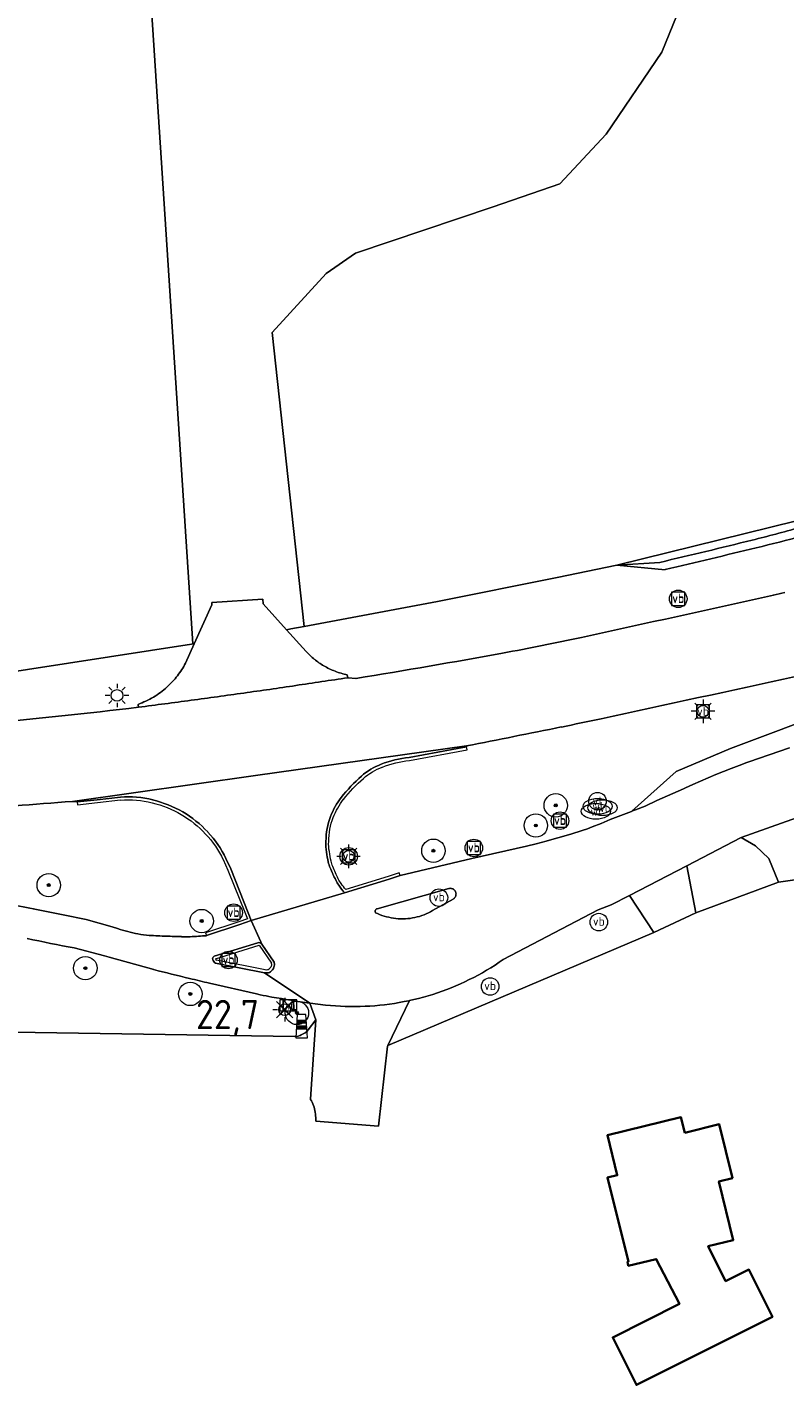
# Model space of a CAD drawing. Header units: metres. Extents: x 125158 to 132124, y 450612 to 454469.
# Tile 90 of 173: x 128356 to 128421, y 451838 to 451954. Entities that reach past the tile are written whole.
import ezdxf
from ezdxf.enums import TextEntityAlignment as Align

# ---------------------------------------------------------------- set-up
doc = ezdxf.new("R2010")
doc.units = ezdxf.units.M
doc.layers.get('0').update_dxf_attribs({"color": 8})
doc.layers.get('Defpoints').update_dxf_attribs({"color": 8})
for name, color, linetype, lineweight in [('B-XX-BV-GELEIDECONSTRUCTIE-GV', 8, 'Continuous', 18), ('B-XX-GR-BOOM-S', 8, 'Continuous', 25), ('B-XX-IE-MEUBILAIR_WEGMEUBILAIR-S', 8, 'Continuous', 25), ('B-XX-KL-BRANDSTOF_LOCATIEPAAL-S', 8, 'Continuous', 25), ('B-XX-KL-ET_LS_OV_LICHTMAST-S', 8, 'Continuous', 25), ('B-XX-KL-WATER_PUT-S', 8, 'Continuous', 25), ('B-XX-OG-BEBOUWING-GV', 8, 'Continuous', 35), ('B-XX-OG-TERREIN_CULTUURSCHEIDING-GV', 8, 'Continuous', 18), ('B-XX-OG-WEG-GV', 8, 'Continuous', 18), ('B-XX-VH-VERHARDING_ASFALT-GV', 8, 'Continuous', 18), ('B-XX-VW-HECTOMETRERING-S', 8, 'Continuous', 25), ('B-XX-VW-VERKEERSTEKEN_BORD-S', 8, 'Continuous', 25), ('B-XX-VW-VERKEERSTEKEN_DRAAGCONSTRUCTIE-S', 8, 'Continuous', 25)]:
    doc.layers.add(name, color=color, linetype=linetype, lineweight=lineweight)
doc.layers.add('TOPOT30', color=1, linetype='Continuous')
doc.styles.add('ISO', font='iso', dxfattribs={"height": 5})
doc.styles.add('NLCS-ISO', font='NLCS-ISO.ttf')

# ---------------------------------------------------------------- blocks, each defined once
blk = doc.blocks.new('SKL-WATER_WATERLEIDINGPUT-SO')
at = {"color": 0, "linetype": 'ByBlock', "lineweight": 18}
blk.add_ellipse((0, 0), major_axis=(2.5, 0), ratio=0.54, dxfattribs=at)
at = {"color": 0, "linetype": 'ByBlock', "lineweight": 18, "style": 'NLCS-ISO'}
blk.add_text('wl', height=1.5, dxfattribs=at).set_placement((0, 0), align=Align.MIDDLE_CENTER)
blk = doc.blocks.new('SIE-WEG_VERKEERSBORD-SO')
at = {"color": 0, "linetype": 'ByBlock', "lineweight": 18}
blk.add_lwpolyline([(-1.125, -1.125), (1.125, -1.125), (1.125, 1.125), (-1.125, 1.125)], close=True, dxfattribs=at)
at = {"color": 0, "linetype": 'ByBlock', "lineweight": 18, "style": 'NLCS-ISO'}
blk.add_text('vb', height=1.5, dxfattribs=at).set_placement((0, 0), align=Align.MIDDLE_CENTER)
blk = doc.blocks.new('SIE-WATER_VERKLIKKER_TRANSPORTLEIDING-SO')
at = {"color": 0, "linetype": 'ByBlock', "lineweight": 18}
blk.add_circle((0, 0), 1.5, dxfattribs=at)
at = {"color": 0, "linetype": 'ByBlock', "lineweight": 18, "style": 'NLCS-ISO'}
blk.add_text('vt', height=1.5, dxfattribs=at).set_placement((0, 0), align=Align.MIDDLE_CENTER)
blk = doc.blocks.new('SAL-ONBEKEND SYMBOOL-SO')
at = {"color": 0, "linetype": 'ByBlock', "lineweight": -2, "const_width": 0.275, "flags": 128}
for points in [[(-0.875, 0.875), (0, 0)], [(-0.875, -0.875), (0, 0)], [(0, 0), (0.875, 0.875)], [(0, 0), (0.875, -0.875)]]:
    blk.add_lwpolyline(points, dxfattribs=at)
at = {"layer": 'Defpoints', "color": 0, "linetype": 'ByBlock', "lineweight": -2}
blk.add_point((0, 0), dxfattribs=at)
blk = doc.blocks.new('SIE-WEG_PAAL_VERKEERSBORD-SO')
at = {"color": 0, "linetype": 'ByBlock', "lineweight": 18}
blk.add_circle((0, 0), 1.5, dxfattribs=at)
at = {"color": 0, "linetype": 'ByBlock', "lineweight": 18, "style": 'NLCS-ISO'}
blk.add_text('vb', height=1.5, dxfattribs=at).set_placement((0, 0.13), align=Align.MIDDLE_CENTER)
blk = doc.blocks.new('SKL-ET_OV_LICHTMAST-SO')
at = {"color": 0, "linetype": 'ByBlock', "lineweight": 18}
for points in [[(-1.25, 0), (-2, 0)], [(-1.41, 1.41), (-0.88, 0.88)], [(0, 2), (0, 1.25)], [(0.88, 0.88), (1.41, 1.41)], [(2, 0), (1.25, 0)], [(-1.41, -1.41), (-0.88, -0.88)], [(0, -1.25), (0, -2)], [(0.88, -0.88), (1.41, -1.41)]]:
    blk.add_lwpolyline(points, dxfattribs=at)
blk.add_circle((0, 0), 1, dxfattribs=at)
blk = doc.blocks.new('SIE-WEG_PAAL_GRENSPAAL-SO')
at = {"linetype": 'ByBlock', "lineweight": 18}
h = blk.add_hatch(color=0, dxfattribs=at)
h.dxf.hatch_style = 1
h.paths.add_polyline_path([(0.90625, -0.5), (0.875, 0), (-0.875, 0), (-0.90625, -0.5)])
h.paths.add_polyline_path([(-0.8125, 1), (-0.84375, 0.5), (0.84375, 0.5), (0.8125, 1)])
at = {"color": 0, "linetype": 'ByBlock', "lineweight": 18}
blk.add_lwpolyline([(-1, -2), (1, -2), (0.75, 2), (-0.75, 2)], close=True, dxfattribs=at)
for points in [[(0.875, 0), (-0.875, 0)], [(0.84375, 0.5), (-0.84375, 0.5)], [(0.8125, 1), (-0.8125, 1)], [(0.90625, -0.5), (-0.90625, -0.5)]]:
    blk.add_lwpolyline(points, dxfattribs=at)
blk = doc.blocks.new('SIE-WEG_PAAL_HECTOMETERPAAL-SO')
at = {"color": 0, "linetype": 'ByBlock', "lineweight": 18}
blk.add_lwpolyline([(-1.44375, -0.94375), (1.44375, -0.94375), (1.44375, 0.94375), (-1.44375, 0.94375)], close=True, dxfattribs=at)
at = {"color": 0, "linetype": 'ByBlock', "lineweight": 18, "style": 'NLCS-ISO'}
blk.add_text('hm', height=1.5, dxfattribs=at).set_placement((0, 0), align=Align.MIDDLE_CENTER)
blk = doc.blocks.new('SGR-BOOM_01-SO')
at = {"linetype": 'ByBlock', "lineweight": 18}
h = blk.add_hatch(color=0, dxfattribs=at)
h.dxf.hatch_style = 1
edge = h.paths.add_edge_path()
edge.add_arc((0, 0), 0.25, 0, 360)
at = {"color": 0, "linetype": 'ByBlock', "lineweight": 18}
for radius in [2, 0.25]:
    blk.add_circle((0, 0), radius, dxfattribs=at)
blk = doc.blocks.new('kilometerpaal')
at = {"color": 0}
for p, q in [((-0.44, 0.44), (0.44, -0.44)), ((-0.44, -0.44), (-0.44, 0.44)), ((0.44, 0.44), (-0.44, -0.44)), ((0.44, -0.44), (0.44, 0.44))]:
    blk.add_line(p, q, dxfattribs=at)
at = {"color": 0, "style": 'ISO'}
blk.add_attdef('KILOMETERPAAL', (0.59, 0.87), '', height=2.5, dxfattribs=at)

msp = doc.modelspace()

# ---------------------------------------------------------------- linework, layer by layer
at = {"layer": 'B-XX-BV-GELEIDECONSTRUCTIE-GV'}
for points in [[(128389.1, 451890.99), (128394.04, 451891.9), (128393.99, 451892.15), (128389.07, 451891.24)], [(128364.39, 451887.87), (128362.4, 451887.64), (128360.69, 451887.45), (128360.72, 451887.2), (128362.43, 451887.4), (128364.4, 451887.62)], [(128373.18, 451882.52), (128373.58, 451881.62), (128375.08, 451877.88), (128375.24, 451877.47), (128374.52, 451877.19), (128371.67, 451876.26), (128371.75, 451876.02)], [(128371.75, 451876.02), (128374.6, 451876.96), (128375.57, 451877.32), (128375.31, 451877.97), (128373.81, 451881.72), (128373.4, 451882.62)], [(128383.56, 451879.67), (128387.37, 451880.84), (128388.3, 451881.16), (128388.22, 451881.39), (128387.29, 451881.08), (128383.65, 451879.96)], [(128376.13, 451875.42), (128372.4, 451874.27), (128372.36, 451874.25)], [(128372.52, 451874.05), (128376.24, 451875.2)], [(128376.24, 451875.2), (128377.29, 451873.66)], [(128377.52, 451873.76), (128376.48, 451875.29)], [(128376.75, 451873.09), (128372.61, 451873.91)], [(128372.52, 451873.67), (128376.69, 451872.84), (128376.74, 451872.84)]]:
    msp.add_lwpolyline(points, dxfattribs=at)
for centre, radius, start, end in [((128389.95, 451882.3), 8.99, 95.6203, 111.271), ((128388.79, 451885.25), 5.82, 111.1847, 130.7428), ((128392.99, 451880.36), 12.26, 130.6718, 142.4524), ((128364.96, 451878.44), 9.45, 76.6661, 93.5074), ((128388.56, 451883.76), 6.68, 142.4539, 158.4165), ((128364.94, 451878.44), 9.45, 59.7051, 76.5459), ((128364.96, 451878.49), 9.4, 42.8659, 59.6514), ((128387.62, 451884.14), 5.66, 158.4925, 180.5669), ((128365.01, 451878.52), 9.34, 26.0098, 42.9105), ((128384.75, 451883.77), 2.81, 173.6669, 192.5548), ((128389.61, 451884.09), 7.66, 186.9891, 193.3174), ((128385.16, 451883.02), 3.08, 192.9633, 202.8865), ((128401.32, 451889.74), 20.58, 202.6141, 204.2251), ((128406.14, 451891.97), 25.89, 204.3615, 205.6237), ((128385.58, 451882.11), 3.09, 205.5276, 215.1913), ((128389.68, 451884.95), 8.08, 214.9023, 220.7748), ((128376.21, 451875.1), 0.327, 35.6291, 103.7355), ((128372.52, 451874.05), 0.254, 164.6987, 195.3013), ((128372.5, 451874.06), 0.234, 127.7301, 165.1015), ((128372.82, 451874.13), 0.559, 194.4761, 214.749), ((128372.71, 451874.05), 0.423, 214.6222, 244.347), ((128376.7, 451873.52), 0.856, 359.5299, 16.2083), ((128376.87, 451873.63), 0.804, 260.5, 269.5212), ((128376.86, 451873.68), 0.855, 270.4626, 279.2105), ((128376.91, 451873.33), 0.504, 279.6958, 307.5088), ((128376.61, 451873.73), 1, 307.522, 321.8269), ((128376.65, 451873.67), 0.931, 322.6467, 337.3259), ((128376.97, 451873.53), 0.582, 338.0412, 358.4675)]:
    msp.add_arc(centre, radius, start, end, dxfattribs=at)
at = {"layer": 'B-XX-BV-GELEIDECONSTRUCTIE-GV', "extrusion": (0, 0, -1)}
for centre, radius, start, end in [((-128388.81, 451885.22), 5.6, 49.2955, 68.7354), ((-128389.95, 451882.31), 8.72, 68.7203, 84.3988), ((-128392.99, 451880.35), 12.01, 37.5488, 49.3282), ((-128364.97, 451878.51), 9.12, 86.428, 103.4102), ((-128388.51, 451883.79), 6.37, 21.5052, 37.6021), ((-128364.98, 451878.51), 9.12, 103.3683, 120.353), ((-128364.97, 451878.49), 9.14, 120.3412, 137.1326), ((-128387.56, 451884.15), 5.35, 359.1397, 21.6173), ((-128364.95, 451878.48), 9.16, 137.1503, 153.8703), ((-128384.73, 451883.77), 2.54, 347.1473, 6.7575), ((-128390.02, 451884.16), 7.82, 346.9039, 352.9923), ((-128385.26, 451883.06), 2.94, 337.1751, 346.7667), ((-128403.9, 451890.82), 23.13, 335.9475, 337.3664), ((-128413.42, 451895.35), 33.67, 334.5464, 335.5057), ((-128385.75, 451882.21), 3.04, 325.0531, 334.1247), ((-128390.04, 451885.21), 8.27, 320.5905, 325.0253), ((-128372.83, 451874.13), 0.319, 325.8435, 344.9094), ((-128372.71, 451874.06), 0.185, 303.6186, 323.8907), ((-128376.86, 451873.61), 0.531, 260.4832, 282.8534), ((-128376.91, 451873.33), 0.247, 232.056, 260.6852), ((-128376.63, 451873.7), 0.708, 217.7349, 232.7042), ((-128376.69, 451873.65), 0.636, 202.633, 218.0251), ((-128376.99, 451873.53), 0.316, 181.3699, 202.043), ((-128376.71, 451873.53), 0.589, 167.4599, 180.7853)]:
    msp.add_arc(centre, radius, start, end, dxfattribs=at)
at = {"layer": 'B-XX-OG-BEBOUWING-GV'}
msp.add_lwpolyline([(128412.64, 451859.17), (128412.32, 451860.49), (128406.04, 451858.96), (128406.87, 451855.54), (128406.04, 451855.34), (128407.83, 451848.14), (128407.75, 451848.12), (128407.82, 451847.8), (128410.21, 451848.37), (128412.19, 451844.54), (128406.49, 451841.67), (128408.52, 451837.61), (128420.15, 451843.42), (128418.13, 451847.47), (128416.14, 451846.48), (128414.65, 451849.47), (128416.8, 451849.99), (128415.57, 451855.01), (128416.72, 451855.29), (128415.6, 451859.89)], close=True, dxfattribs=at)
at = {"layer": 'B-XX-OG-TERREIN_CULTUURSCHEIDING-GV'}
for points in [[(128414.4, 451960.69), (128410.69, 451951.56), (128405.93, 451944.55), (128401.96, 451940.31), (128396.27, 451938.33), (128384.5, 451934.36), (128381.99, 451932.64), (128377.37, 451927.6), (128380.1, 451902.45), (128391.51, 451904.59), (128401.74, 451906.63), (128406.84, 451907.7), (128422.2, 451911.5), (128439.54, 451916.58), (128448.58, 451919.71), (128450.08, 451920.42), (128451.03, 451923.82), (128453.48, 451936.72), (128466.66, 451990.47)], [(128352.9, 451898.23), (128370.47, 451900.95), (128370.56, 451900.96), (128366.64, 451961.37), (128366.17, 451964.04), (128365.73, 451969.94), (128338.5, 451978.2)], [(128366.64, 451961.37), (128370.56, 451900.96), (128370.7, 451900.98), (128372.21, 451904.3), (128372.2, 451904.51), (128376.57, 451904.78), (128376.6, 451904.38), (128378.59, 451902.18), (128378.97, 451902.24), (128380.1, 451902.45), (128377.37, 451927.6), (128381.99, 451932.64), (128384.5, 451934.36), (128396.27, 451938.33), (128401.96, 451940.31), (128405.93, 451944.55), (128410.69, 451951.56), (128414.4, 451960.69)], [(128425.6, 451895.41), (128416.55, 451892.02), (128411.92, 451890.06), (128408.13, 451886.67), (128408.44, 451886.78), (128409.27, 451887.09), (128410.26, 451887.58), (128412.54, 451888.57), (128412.71, 451888.65), (128413.35, 451888.94), (128414, 451889.23), (128414.65, 451889.51), (128415.3, 451889.79), (128415.96, 451890.06), (128416.62, 451890.32), (128417.29, 451890.57), (128417.95, 451890.81), (128418.13, 451890.88), (128419.87, 451891.48), (128421.61, 451892.08)], [(128425.02, 451881.23), (128420.67, 451880.59), (128413.6, 451877.97), (128409.99, 451876.3), (128387.26, 451866.62), (128387.23, 451866.57), (128386.44, 451859.74), (128381.08, 451860.17), (128381.08, 451860.48), (128381.07, 451860.62), (128381.07, 451860.77), (128381.05, 451860.92), (128381.02, 451861.07), (128380.99, 451861.21), (128380.95, 451861.35), (128380.9, 451861.49), (128380.84, 451861.63), (128380.78, 451861.77), (128380.71, 451861.9), (128380.63, 451862.02), (128380.63, 451862.03), (128381.1, 451868.82), (128380.45, 451867.96), (128380.32, 451867.83), (128380.17, 451867.72), (128380.02, 451867.62), (128380.01, 451867.62), (128379.85, 451867.54), (128379.75, 451867.49), (128379.72, 451867.48), (128379.58, 451867.44), (128379.45, 451867.41), (128379.43, 451867.41), (128379.29, 451867.39), (128344.13, 451867.93)]]:
    msp.add_lwpolyline(points, dxfattribs=at)
for points in [[(128418.69, 451883.7), (128417.46, 451884.41), (128412.82, 451882), (128413.6, 451877.97), (128420.67, 451880.59), (128419.83, 451882.61)], [(128409.99, 451876.3), (128407.92, 451879.46), (128406.36, 451878.65), (128405.24, 451878.24), (128397.12, 451873.98), (128396.77, 451873.74), (128396.42, 451873.51), (128396.06, 451873.28), (128395.7, 451873.07), (128395.34, 451872.85), (128394.97, 451872.65), (128394.6, 451872.45), (128394.22, 451872.26), (128393.84, 451872.08), (128393.46, 451871.9), (128393.07, 451871.73), (128392.68, 451871.57), (128392.29, 451871.42), (128391.89, 451871.27), (128391.49, 451871.13), (128391.09, 451871), (128390.69, 451870.88), (128390.29, 451870.76), (128389.88, 451870.65), (128389.47, 451870.55), (128389.11, 451870.47), (128387.26, 451866.62)], [(128406.87, 451855.54), (128406.04, 451858.96), (128412.32, 451860.49), (128412.64, 451859.17), (128415.6, 451859.89), (128416.72, 451855.29), (128415.57, 451855.01), (128416.8, 451849.99), (128414.65, 451849.47), (128416.14, 451846.48), (128418.13, 451847.47), (128420.15, 451843.42), (128408.52, 451837.61), (128406.49, 451841.67), (128412.19, 451844.54), (128410.21, 451848.37), (128407.82, 451847.8), (128407.75, 451848.12), (128407.83, 451848.14), (128406.04, 451855.34)]]:
    msp.add_lwpolyline(points, close=True, dxfattribs=at)
at = {"layer": 'B-XX-OG-WEG-GV'}
for points in [[(128449.67, 451919.29), (128451.55, 451919.75), (128451.03, 451923.82), (128450.08, 451920.42), (128448.58, 451919.71), (128439.54, 451916.58), (128422.2, 451911.5), (128406.84, 451907.7), (128410.51, 451907.93)], [(128383.56, 451879.67), (128387.37, 451880.84), (128388.3, 451881.16), (128394.44, 451882.61), (128399.1, 451883.68), (128399.94, 451883.88), (128400.79, 451884.1), (128401.29, 451884.23), (128401.79, 451884.38), (128402.89, 451884.71), (128403.88, 451885.01), (128404.32, 451885.15), (128404.74, 451885.31), (128405.51, 451885.62), (128406.26, 451885.95), (128408.1, 451886.64), (128408.13, 451886.67), (128411.92, 451890.06), (128416.55, 451892.02), (128425.6, 451895.41), (128451.89, 451902.76), (128477.28, 451910.1), (128499.33, 451916.43), (128520.83, 451922.4)], [(128410.98, 451907.31), (128406.84, 451907.7), (128401.74, 451906.63)], [(128410.51, 451907.93), (128406.84, 451907.7), (128410.98, 451907.31)], [(128401.74, 451906.63), (128391.51, 451904.59), (128380.1, 451902.45), (128378.97, 451902.24), (128378.59, 451902.18), (128380.28, 451900.31)], [(128380.28, 451900.31), (128378.59, 451902.18), (128376.6, 451904.38), (128376.57, 451904.78), (128372.2, 451904.51), (128372.21, 451904.3), (128370.7, 451900.98), (128369.95, 451899.32)], [(128369.95, 451899.32), (128370.7, 451900.98), (128370.56, 451900.96), (128370.47, 451900.95), (128352.9, 451898.23), (128348.25, 451897.88), (128339.72, 451896.42), (128336.13, 451896.04), (128332.36, 451895.78), (128320.06, 451895.98), (128308.08, 451896.27), (128301.54, 451896.42), (128298.99, 451896.48), (128295.04, 451896.57), (128290.85, 451896.57), (128279.02, 451896.78), (128264.91, 451897.1), (128248.51, 451897.51), (128227.93, 451897.99), (128227.7, 451898), (128225.05, 451898.1)], [(128383.78, 451898.32), (128383.83, 451898.07), (128384.53, 451898.01)], [(128383.83, 451898.07), (128383.78, 451898.32)], [(128384.53, 451898.01), (128383.83, 451898.07)], [(128365.93, 451895.54), (128365.89, 451895.79)], [(128365.89, 451895.79), (128365.93, 451895.54)], [(128389.07, 451891.24), (128393.99, 451892.15), (128393.99, 451892.24), (128375.93, 451889.7), (128360.28, 451887.5), (128360.69, 451887.45), (128362.4, 451887.64), (128364.39, 451887.87)], [(128421.61, 451892.08), (128419.87, 451891.48), (128418.13, 451890.88), (128417.95, 451890.81), (128417.29, 451890.57), (128416.62, 451890.32), (128415.96, 451890.06), (128415.3, 451889.79), (128414.65, 451889.51), (128414, 451889.23), (128413.35, 451888.94), (128412.71, 451888.65), (128412.54, 451888.57), (128410.26, 451887.58), (128409.27, 451887.09), (128408.44, 451886.78), (128408.13, 451886.67), (128408.1, 451886.64), (128406.26, 451885.95), (128405.51, 451885.62), (128404.74, 451885.31), (128404.32, 451885.15), (128403.88, 451885.01), (128402.89, 451884.71), (128401.79, 451884.38), (128401.29, 451884.23), (128400.79, 451884.1), (128399.94, 451883.88), (128399.1, 451883.68), (128394.44, 451882.61), (128388.3, 451881.16), (128387.37, 451880.84), (128383.56, 451879.67), (128375.57, 451877.32), (128376.39, 451875.49), (128376.48, 451875.29), (128377.52, 451873.76), (128377.54, 451873.66), (128377.55, 451873.64), (128377.55, 451873.52), (128377.54, 451873.42), (128377.54, 451873.41), (128377.51, 451873.31), (128377.47, 451873.23), (128377.46, 451873.21), (128377.46, 451873.2), (128377.39, 451873.11), (128377.31, 451873.02), (128377.22, 451872.93), (128377.12, 451872.88), (128377.11, 451872.87), (128377.1, 451872.87), (128376.99, 451872.84), (128376.93, 451872.83), (128376.86, 451872.83), (128376.8, 451872.83), (128376.74, 451872.84), (128376.69, 451872.84), (128380.57, 451870.24), (128380.6, 451870.24), (128381.93, 451870.09), (128382.35, 451870.05), (128382.77, 451870.02), (128383.19, 451869.99), (128383.61, 451869.97), (128384.03, 451869.96), (128384.46, 451869.96), (128384.88, 451869.97), (128385.3, 451869.98), (128385.72, 451870), (128386.14, 451870.03), (128386.56, 451870.07), (128386.98, 451870.11), (128387.4, 451870.17), (128387.81, 451870.23), (128388.23, 451870.3), (128388.65, 451870.38), (128389.06, 451870.46), (128389.11, 451870.47), (128389.47, 451870.55), (128389.88, 451870.65), (128390.29, 451870.76), (128390.69, 451870.88), (128391.09, 451871), (128391.49, 451871.13), (128391.89, 451871.27), (128392.29, 451871.42), (128392.68, 451871.57), (128393.07, 451871.73), (128393.46, 451871.9), (128393.84, 451872.08), (128394.22, 451872.26), (128394.6, 451872.45), (128394.97, 451872.65), (128395.34, 451872.85), (128395.7, 451873.07), (128396.06, 451873.28), (128396.42, 451873.51), (128396.77, 451873.74), (128397.12, 451873.98), (128405.24, 451878.24), (128406.36, 451878.65), (128407.92, 451879.46), (128412.82, 451882), (128417.46, 451884.41), (128424.37, 451886.86)], [(128375.93, 451889.7), (128393.99, 451892.24)], [(128393.99, 451892.24), (128393.99, 451892.15), (128389.07, 451891.24)], [(128360.28, 451887.5), (128375.93, 451889.7)], [(128364.39, 451887.87), (128362.4, 451887.64), (128360.69, 451887.45), (128360.28, 451887.5)], [(128371.75, 451876.02), (128374.6, 451876.96), (128375.57, 451877.32), (128375.31, 451877.97), (128373.81, 451881.72), (128373.4, 451882.62)], [(128373.4, 451882.62), (128373.81, 451881.72), (128375.31, 451877.97), (128375.57, 451877.32), (128383.56, 451879.67)], [(128221.11, 451881.46), (128220.07, 451875.49), (128222.18, 451875.9), (128242.65, 451875.6), (128277.94, 451874.84), (128305.88, 451874.14), (128329.9, 451873.67), (128340.52, 451872.78), (128343.31, 451872.55), (128344.13, 451867.93), (128379.29, 451867.39), (128379.43, 451867.41), (128379.45, 451867.41), (128379.58, 451867.44), (128379.72, 451867.48), (128379.75, 451867.49), (128379.85, 451867.54), (128380.01, 451867.62), (128380.02, 451867.62), (128380.17, 451867.72), (128380.32, 451867.83), (128380.45, 451867.96), (128381.1, 451868.82), (128380.57, 451870.24)], [(128361.46, 451877.41), (128363.68, 451876.76), (128364.14, 451876.62)], [(128363.68, 451876.76), (128361.46, 451877.41)], [(128376.48, 451875.29), (128376.39, 451875.49), (128375.57, 451877.32), (128374.6, 451876.96), (128371.75, 451876.02)], [(128364.14, 451876.62), (128363.68, 451876.76)], [(128367.23, 451873.13), (128363.41, 451874.19), (128363.03, 451874.29), (128360.43, 451874.98)], [(128360.43, 451874.98), (128363.03, 451874.29)], [(128376.13, 451875.42), (128372.4, 451874.27), (128372.36, 451874.25)], [(128372.36, 451874.25), (128372.4, 451874.27), (128376.13, 451875.42)], [(128372.52, 451873.67), (128376.69, 451872.84), (128376.74, 451872.84), (128376.8, 451872.83), (128376.86, 451872.83), (128376.93, 451872.83), (128376.99, 451872.84), (128377.1, 451872.87), (128377.11, 451872.87), (128377.12, 451872.88), (128377.22, 451872.93), (128377.31, 451873.02), (128377.39, 451873.11), (128377.46, 451873.2), (128377.46, 451873.21), (128377.47, 451873.23), (128377.51, 451873.31), (128377.54, 451873.41), (128377.54, 451873.42), (128377.55, 451873.52), (128377.55, 451873.64), (128377.54, 451873.66), (128377.52, 451873.76), (128376.48, 451875.29)], [(128363.03, 451874.29), (128363.41, 451874.19), (128367.23, 451873.13)], [(128380.57, 451870.24), (128376.69, 451872.84), (128372.52, 451873.67)], [(128376.34, 451870.97), (128376.02, 451871.04), (128372, 451871.96)], [(128372, 451871.96), (128376.02, 451871.04), (128376.34, 451870.97)]]:
    msp.add_lwpolyline(points, dxfattribs=at)
for points in [[(128425.02, 451881.23), (128424.37, 451886.86), (128417.46, 451884.41), (128418.69, 451883.7), (128419.83, 451882.61), (128420.67, 451880.59)], [(128413.6, 451877.97), (128412.82, 451882), (128407.92, 451879.46), (128409.99, 451876.3)], [(128386.17, 451878.09), (128386.17, 451878.14), (128386.18, 451878.18), (128386.2, 451878.21), (128386.22, 451878.25), (128386.25, 451878.28), (128386.29, 451878.3), (128386.33, 451878.31), (128386.35, 451878.32), (128392.46, 451880.05), (128392.52, 451880.06), (128392.59, 451880.07), (128392.65, 451880.06), (128392.71, 451880.05), (128392.77, 451880.03), (128392.83, 451880.01), (128392.88, 451879.97), (128392.93, 451879.93), (128392.97, 451879.89), (128393.01, 451879.84), (128393.04, 451879.78), (128393.06, 451879.72), (128393.08, 451879.66), (128393.09, 451879.6), (128393.08, 451879.54), (128393.07, 451879.47), (128393.06, 451879.41), (128393.03, 451879.36), (128393, 451879.3), (128392.96, 451879.25), (128392.92, 451879.21), (128392.87, 451879.17), (128392.84, 451879.15), (128391.08, 451878.16), (128390.9, 451878.06), (128390.72, 451877.97), (128390.54, 451877.88), (128390.35, 451877.8), (128390.15, 451877.73), (128389.96, 451877.67), (128389.76, 451877.62), (128389.56, 451877.57), (128389.36, 451877.53), (128389.16, 451877.5), (128388.96, 451877.48), (128388.75, 451877.47), (128388.55, 451877.46), (128388.35, 451877.46), (128388.14, 451877.47), (128387.94, 451877.49), (128387.74, 451877.51), (128387.53, 451877.54), (128387.33, 451877.59), (128387.13, 451877.63), (128386.94, 451877.69), (128386.74, 451877.75), (128386.55, 451877.83), (128386.37, 451877.91), (128386.21, 451877.98), (128386.19, 451878.01), (128386.18, 451878.05)], [(128387.26, 451866.62), (128389.11, 451870.47), (128389.06, 451870.46), (128388.65, 451870.38), (128388.23, 451870.3), (128387.81, 451870.23), (128387.4, 451870.17), (128386.98, 451870.11), (128386.56, 451870.07), (128386.14, 451870.03), (128385.72, 451870), (128385.3, 451869.98), (128384.88, 451869.97), (128384.46, 451869.96), (128384.03, 451869.96), (128383.61, 451869.97), (128383.19, 451869.99), (128382.77, 451870.02), (128382.35, 451870.05), (128381.93, 451870.09), (128380.6, 451870.24), (128380.57, 451870.24), (128381.1, 451868.82), (128380.63, 451862.03), (128380.63, 451862.02), (128380.71, 451861.9), (128380.78, 451861.77), (128380.84, 451861.63), (128380.9, 451861.49), (128380.95, 451861.35), (128380.99, 451861.21), (128381.02, 451861.07), (128381.05, 451860.92), (128381.07, 451860.77), (128381.07, 451860.62), (128381.08, 451860.48), (128381.08, 451860.17), (128386.44, 451859.74), (128387.23, 451866.57)]]:
    msp.add_lwpolyline(points, close=True, dxfattribs=at)
for centre, radius, start, end in [((128383.45, 452050.5), 144.94, 283.961, 285.6034), ((128283.61, 452451.93), 558.6, 283.1305, 283.9646), ((128357.86, 452157.74), 255.91, 283.7671, 284.6802), ((128187.54, 452852.04), 970.79, 283.30692, 283.77923), ((125017.69, 467389.51), 15853.82, 282.332436, 282.393187), ((128407.69, 451962.02), 58.26, 282.4149, 283.4137), ((128361.85, 452093.44), 196.45, 280.3281, 282.331), ((128363.47, 451902.71), 7.31, 322.2795, 332.3891), ((128385.02, 451904.58), 6.38, 221.9887, 230.6914), ((128385.02, 451904.58), 6.38, 230.66, 239.3657), ((128276.51, 452561.34), 672.07, 279.24895, 280.33332), ((128363.45, 451902.7), 7.32, 312.3452, 322.4372), ((128385.01, 451904.56), 6.35, 239.3399, 249.0951), ((128385.03, 451904.58), 6.38, 249.036, 258.753), ((123400.42, 475036.38), 23676.87, 282.203859, 282.245071), ((128363.41, 451902.73), 7.37, 301.0145, 312.3797), ((128263.89, 452683.08), 794.12, 278.0383, 278.36254), ((128266.28, 452668.6), 779.44, 278.34351, 278.67389), ((128363.39, 451902.76), 7.4, 289.7307, 301.0475), ((128264.22, 452677.39), 788.43, 277.41208, 277.7422), ((128266.44, 452663.88), 774.75, 277.7142, 278.05016), ((128294.69, 452503), 611.62, 275.45126, 276.68888), ((128098.96, 453389.38), 1525.93, 281.14805, 281.45821), ((128348.64, 452157.47), 268.98, 281.4623, 282.201), ((128389.95, 451882.3), 8.99, 95.6203, 111.271), ((128388.79, 451885.25), 5.82, 111.1847, 130.7428), ((128392.99, 451880.36), 12.26, 130.6718, 142.4524), ((128364.96, 451878.44), 9.45, 76.6661, 93.5074), ((128388.56, 451883.76), 6.68, 142.4539, 158.4165), ((128268.13, 453082.83), 1198.88, 273.93624, 274.40789), ((128364.94, 451878.44), 9.45, 59.7051, 76.5459), ((128364.96, 451878.49), 9.4, 42.8659, 59.6514), ((128387.62, 451884.14), 5.66, 158.4925, 180.5669), ((128365.01, 451878.52), 9.34, 26.0098, 42.9105), ((128384.75, 451883.77), 2.81, 173.6669, 192.5548), ((128389.61, 451884.09), 7.66, 186.9891, 193.3174), ((128385.16, 451883.02), 3.08, 192.9633, 202.8865), ((128401.32, 451889.74), 20.58, 202.6141, 204.2251), ((128406.14, 451891.97), 25.89, 204.3615, 205.6237), ((128385.58, 451882.11), 3.09, 205.5276, 215.1913), ((128389.68, 451884.95), 8.08, 214.9023, 220.7748), ((128340.75, 451800.46), 79.52, 78.2547, 79.9922), ((128294.21, 451553.37), 330.94, 78.2761, 79.0749), ((128370.28, 451896.58), 20.88, 252.8906, 257.8328), ((128367.19, 451882.27), 6.24, 257.8841, 266.9112), ((128372.74, 451985.47), 109.59, 266.9184, 267.6847), ((128371.56, 451940.95), 66.9, 256.9023, 260.4176), ((128372.21, 451974.89), 98.99, 267.7477, 268.4878), ((128369.87, 451886.83), 10.91, 268.5583, 272.5083), ((128368.62, 451914.3), 38.41, 272.5844, 274.6802), ((128376.21, 451875.1), 0.327, 35.6291, 103.7355), ((128372.52, 451874.05), 0.254, 164.6987, 195.3013), ((128372.5, 451874.06), 0.234, 127.7301, 165.1015), ((128372.82, 451874.13), 0.559, 194.4761, 214.749), ((128372.71, 451874.05), 0.423, 214.6222, 244.347), ((128465.05, 452260.16), 399.21, 255.815, 256.2702), ((128398.02, 451985.73), 116.71, 256.2595, 257.1166), ((128381.2, 451893.16), 22.72, 257.6277, 260.2129), ((128416.5, 452096.56), 229.16, 260.1604, 260.9783)]:
    msp.add_arc(centre, radius, start, end, dxfattribs=at)
at = {"layer": 'B-XX-OG-WEG-GV', "extrusion": (0, 0, -1)}
for centre, radius, start, end in [((-128383.45, 452050.5), 144.94, 254.3966, 256.039), ((-128283.61, 452451.93), 558.6, 256.0354, 256.8695), ((-128357.86, 452157.74), 255.91, 255.3198, 256.2329), ((-128187.54, 452852.04), 970.79, 256.22077, 256.69308), ((-125017.69, 467389.51), 15853.82, 257.606813, 257.667564), ((-128407.69, 451962.02), 58.26, 256.5863, 257.5851), ((-128361.85, 452093.44), 196.45, 257.669, 259.6719), ((-128363.47, 451902.71), 7.31, 207.6109, 217.7205), ((-128385.02, 451904.58), 6.38, 309.3086, 318.0113), ((-128385.02, 451904.58), 6.38, 300.6343, 309.34), ((-128276.51, 452561.34), 672.07, 259.66668, 260.75105), ((-128363.45, 451902.7), 7.32, 217.5628, 227.6548), ((-128385.01, 451904.56), 6.35, 290.9049, 300.6601), ((-128385.03, 451904.58), 6.38, 281.247, 290.964), ((-123400.42, 475036.38), 23676.87, 257.754929, 257.796141), ((-128363.41, 451902.73), 7.37, 227.6203, 238.9855), ((-128263.89, 452683.08), 794.12, 261.63746, 261.9617), ((-128266.28, 452668.6), 779.44, 261.32611, 261.65649), ((-128363.39, 451902.76), 7.4, 238.9525, 250.2693), ((-128264.22, 452677.39), 788.43, 262.2578, 262.58792), ((-128266.44, 452663.88), 774.75, 261.94984, 262.2858), ((-128294.69, 452503), 611.62, 263.31112, 264.54874), ((-128098.96, 453389.38), 1525.93, 258.54179, 258.85195), ((-128348.64, 452157.47), 268.98, 257.799, 258.5377), ((-128389.95, 451882.3), 8.99, 68.729, 84.3797), ((-128388.79, 451885.25), 5.82, 49.2572, 68.8153), ((-128392.99, 451880.36), 12.26, 37.5476, 49.3282), ((-128364.96, 451878.44), 9.45, 86.4926, 103.3339), ((-128388.56, 451883.76), 6.68, 21.5835, 37.5461), ((-128268.13, 453082.83), 1198.88, 265.59211, 266.06376), ((-128364.94, 451878.44), 9.45, 103.4541, 120.2949), ((-128364.96, 451878.49), 9.4, 120.3486, 137.1341), ((-128387.62, 451884.14), 5.66, 359.4331, 21.5075), ((-128365.01, 451878.52), 9.34, 137.0895, 153.9902), ((-128384.75, 451883.77), 2.81, 347.4452, 6.3331), ((-128389.61, 451884.09), 7.66, 346.6826, 353.0109), ((-128385.16, 451883.02), 3.08, 337.1135, 347.0367), ((-128401.32, 451889.74), 20.58, 335.7749, 337.3859), ((-128406.14, 451891.97), 25.89, 334.3763, 335.6385), ((-128385.58, 451882.11), 3.09, 324.8087, 334.4724), ((-128389.68, 451884.95), 8.08, 319.2252, 325.0977), ((-128340.75, 451800.46), 79.52, 100.0078, 101.7453), ((-128294.21, 451553.37), 330.94, 100.9251, 101.7239), ((-128370.28, 451896.58), 20.88, 282.1672, 287.1094), ((-128367.19, 451882.27), 6.24, 273.0888, 282.1159), ((-128372.74, 451985.47), 109.59, 272.3153, 273.0816), ((-128371.56, 451940.95), 66.9, 279.5824, 283.0977), ((-128372.21, 451974.89), 98.99, 271.5122, 272.2523), ((-128369.87, 451886.83), 10.91, 267.4917, 271.4417), ((-128368.62, 451914.3), 38.41, 265.3198, 267.4156), ((-128376.21, 451875.1), 0.327, 76.2645, 144.3709), ((-128372.52, 451874.05), 0.254, 344.6987, 15.3013), ((-128372.5, 451874.06), 0.234, 14.8985, 52.2699), ((-128372.82, 451874.13), 0.559, 325.251, 345.5239), ((-128372.71, 451874.05), 0.423, 295.653, 325.3778), ((-128465.05, 452260.16), 399.21, 283.7298, 284.185), ((-128398.02, 451985.73), 116.71, 282.8834, 283.7405), ((-128381.2, 451893.16), 22.72, 279.7871, 282.3723), ((-128416.5, 452096.56), 229.16, 279.0217, 279.8396)]:
    msp.add_arc(centre, radius, start, end, dxfattribs=at)
at = {"layer": 'B-XX-VH-VERHARDING_ASFALT-GV'}
msp.add_lwpolyline([(128392.65, 451880.06), (128392.59, 451880.07), (128392.52, 451880.06), (128392.46, 451880.05), (128386.35, 451878.32), (128386.33, 451878.31), (128386.29, 451878.3), (128386.25, 451878.28), (128386.22, 451878.25), (128386.2, 451878.21), (128386.18, 451878.18), (128386.17, 451878.14), (128386.17, 451878.09), (128386.18, 451878.05), (128386.19, 451878.01), (128386.21, 451877.98), (128386.37, 451877.91), (128386.55, 451877.83), (128386.74, 451877.75), (128386.94, 451877.69), (128387.13, 451877.63), (128387.33, 451877.59), (128387.53, 451877.54), (128387.74, 451877.51), (128387.94, 451877.49), (128388.14, 451877.47), (128388.35, 451877.46), (128388.55, 451877.46), (128388.75, 451877.47), (128388.96, 451877.48), (128389.16, 451877.5), (128389.36, 451877.53), (128389.56, 451877.57), (128389.76, 451877.62), (128389.96, 451877.67), (128390.15, 451877.73), (128390.35, 451877.8), (128390.54, 451877.88), (128390.72, 451877.97), (128390.9, 451878.06), (128391.08, 451878.16), (128392.84, 451879.15), (128392.87, 451879.17), (128392.92, 451879.21), (128392.96, 451879.25), (128393, 451879.3), (128393.03, 451879.36), (128393.06, 451879.41), (128393.07, 451879.47), (128393.08, 451879.54), (128393.09, 451879.6), (128393.08, 451879.66), (128393.06, 451879.72), (128393.04, 451879.78), (128393.01, 451879.84), (128392.97, 451879.89), (128392.93, 451879.93), (128392.88, 451879.97), (128392.83, 451880.01), (128392.77, 451880.03), (128392.71, 451880.05)], close=True, dxfattribs=at)

# ---------------------------------------------------------------- block references
at = {"layer": 'B-XX-GR-BOOM-S', "xscale": 0.5, "yscale": 0.5, "zscale": 0.5}
for p in [(128401.61, 451887.16), (128399.91, 451885.44), (128391.15, 451883.28), (128358.25, 451880.34), (128371.33, 451877.27), (128361.38, 451873.24), (128370.36, 451871.04), (128379.48, 451869.41)]:
    msp.add_blockref('SGR-BOOM_01-SO', p, dxfattribs=at)
at = {"layer": 'B-XX-IE-MEUBILAIR_WEGMEUBILAIR-S', "xscale": 0.5, "yscale": 0.5, "zscale": 0.5}
msp.add_blockref('SIE-WEG_PAAL_GRENSPAAL-SO', (128379.87, 451868.28), dxfattribs=at)
at = {"layer": 'B-XX-KL-BRANDSTOF_LOCATIEPAAL-S', "xscale": 0.5, "yscale": 0.5, "zscale": 0.5}
msp.add_blockref('SIE-WATER_VERKLIKKER_TRANSPORTLEIDING-SO', (128405.19, 451887.52), dxfattribs=at)
at = {"layer": 'B-XX-KL-ET_LS_OV_LICHTMAST-S', "xscale": 0.5, "yscale": 0.5, "zscale": 0.5}
for p in [(128364.09, 451896.56), (128414.21, 451895.2), (128383.9, 451882.8), (128378.43, 451869.69)]:
    msp.add_blockref('SKL-ET_OV_LICHTMAST-SO', p, dxfattribs=at)
at = {"layer": 'B-XX-KL-WATER_PUT-S', "xscale": 0.5, "yscale": 0.5, "zscale": 0.5}
for p in [(128405.2, 451887.08), (128405.62, 451886.96), (128405.05, 451886.65)]:
    msp.add_blockref('SKL-WATER_WATERLEIDINGPUT-SO', p, dxfattribs=at)
at = {"layer": 'B-XX-VW-HECTOMETRERING-S', "xscale": 0.5, "yscale": 0.5, "zscale": 0.5}
msp.add_blockref('SIE-WEG_PAAL_HECTOMETERPAAL-SO', (128378.75, 451870.06), dxfattribs=at)
at = {"layer": 'B-XX-VW-VERKEERSTEKEN_BORD-S', "xscale": 0.5, "yscale": 0.5, "zscale": 0.5}
for name, p in [('SIE-WEG_VERKEERSBORD-SO', (128412.09, 451904.82)), ('SIE-WEG_VERKEERSBORD-SO', (128414.21, 451895.2)), ('SIE-WEG_VERKEERSBORD-SO', (128401.98, 451885.85)), ('SIE-WEG_VERKEERSBORD-SO', (128383.9, 451882.8)), ('SIE-WEG_VERKEERSBORD-SO', (128394.61, 451883.52)), ('SIE-WEG_VERKEERSBORD-SO', (128374.06, 451877.98)), ('SIE-WEG_VERKEERSBORD-SO', (128373.63, 451873.94)), ('SAL-ONBEKEND SYMBOOL-SO', (128378.43, 451869.69))]:
    msp.add_blockref(name, p, dxfattribs=at)
at = {"layer": 'B-XX-VW-VERKEERSTEKEN_DRAAGCONSTRUCTIE-S', "xscale": 0.5, "yscale": 0.5, "zscale": 0.5}
for p in [(128412.09, 451904.82), (128401.98, 451885.85), (128394.61, 451883.52), (128383.9, 451882.8), (128391.62, 451879.27), (128374.06, 451877.98), (128405.3, 451877.18), (128373.63, 451873.94), (128396, 451871.67)]:
    msp.add_blockref('SIE-WEG_PAAL_VERKEERSBORD-SO', p, dxfattribs=at)
at = {"layer": 'TOPOT30'}
ref = msp.add_blockref('kilometerpaal', (128378.75, 451870.06), dxfattribs=at)
ref.add_attrib('KILOMETERPAAL', '22,7', (128370.84, 451868.03), dxfattribs={"color": 0, "height": 2.5, "style": 'ISO'})

doc.saveas('drawing.dxf')
